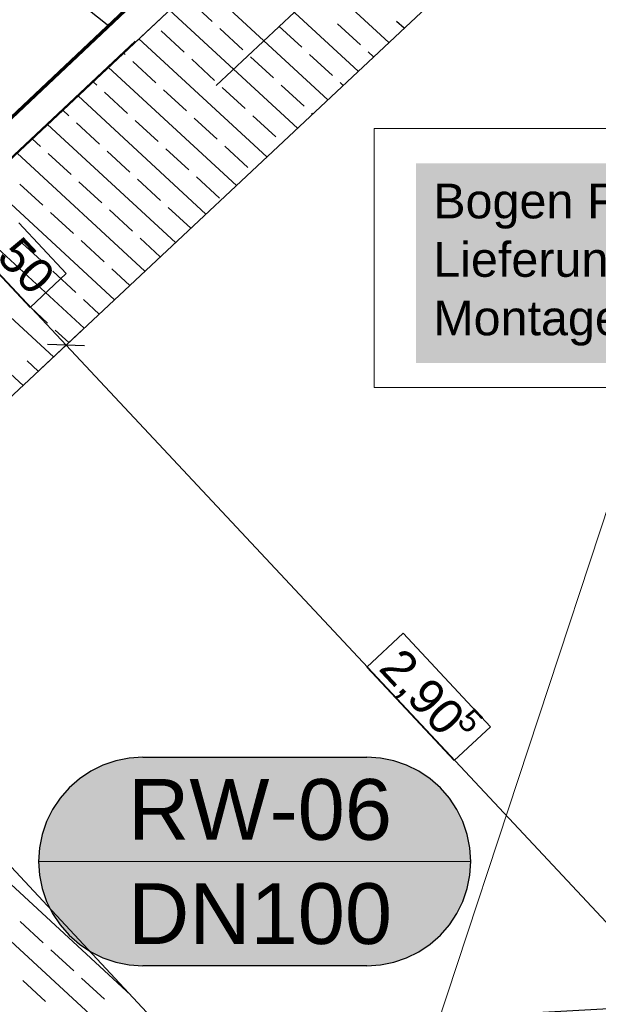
# Model space of a CAD drawing. Extents: x -779 to 790, y -208 to 633.
# Tile 46 of 232: x -172 to -139, y -11 to 46. Entities that reach past the tile are written whole.
import ezdxf
from ezdxf.lldxf.tags import DXFTag

# ---------------------------------------------------------------- set-up
doc = ezdxf.new("R2010")
doc.units = 0
doc.layers.get('0').update_dxf_attribs({"lineweight": 25})
for name, color, linetype, lineweight, true_color in [('01AFU Allgemein Bemaßung-A07F5V4RWF', 7, 'Continuous', 25, 0x848484), ('20 Bodenplatte-A07F5V4PWF', 7, 'Continuous', 25, 0x848484), ('20 Fundament-A07F5V4OWF', 7, 'Continuous', 25, 0x848484), ('ELT Leerrohre', 1, 'Continuous', 35, 0xff0000), ('S_Mass', 150, 'Continuous', 25, 0x007fff), ('S_Regenwasser_Grundleitung', 7, 'Continuous', 70, 0x0080ff), ('X_Mass', 150, 'Continuous', 25, 0x007fff)]:
    doc.layers.add(name, color=color, linetype=linetype, lineweight=lineweight, true_color=true_color)
doc.layers.add('X_Text', color=7, linetype='Continuous', lineweight=25)
doc.styles.get("Standard").update_dxf_attribs({"font": 'arial.ttf'})
tags = doc.linetypes.add('Wipeout_Contour-A07F5V4SWF', pattern=[1, 0, -1]).pattern_tags.tags
tags[6:7] = [DXFTag(74, 4), DXFTag(75, 0), DXFTag(340, '0'), DXFTag(46, 1.0), DXFTag(50, 0.0), DXFTag(44, 0.0), DXFTag(45, 0.0)]
tags[4:5] = [DXFTag(74, 4), DXFTag(75, 0), DXFTag(340, '0'), DXFTag(46, 1.0), DXFTag(50, 0.0), DXFTag(44, 0.0), DXFTag(45, 0.0)]

# ---------------------------------------------------------------- blocks, each defined once
blk = doc.blocks.new('Referenz-A07F5V4VWF', base_point=(-401.415, -176.34))
at = {"color": 0, "linetype": 'ByBlock', "lineweight": -2, "ltscale": 12.5}
for p, q in [((-139.804, 69.201), (-202.027, 10.914)), ((-139.804, 69.201), (-193.268, 19.119)), ((-186.43, 11.82), (-135.621, 59.413)), ((-151.158, 58.563), (-193.268, 19.119)), ((-156.794, -19.819), (-182.351, 7.465))]:
    blk.add_line(p, q, dxfattribs=at)
at = {"layer": '01AFU Allgemein Bemaßung-A07F5V4RWF', "color": 0, "lineweight": -2}
for p, q in [((-176.579, 34.751), (-169.742, 27.452)), ((-171.202, 26.084), (-168.716, 28.413)), ((-168.682, 27.417), (-170.802, 27.487)), ((-169.742, 27.452), (-129.994, -14.982))]:
    blk.add_line(p, q, dxfattribs=at)
at = {"layer": '01AFU Allgemein Bemaßung-A07F5V4RWF', "color": 0, "linetype": 'Wipeout_Contour-A07F5V4SWF', "lineweight": -2, "ltscale": 1.625}
for p, q in [((-169.733, 31.58), (-172.459, 34.49)), ((-174.545, 32.537), (-171.819, 29.627)), ((-171.819, 29.627), (-169.733, 31.58)), ((-150.322, 10.857), (-152.407, 8.904)), ((-145.285, 5.48), (-150.322, 10.857)), ((-152.407, 8.904), (-147.371, 3.527)), ((-147.371, 3.527), (-145.285, 5.48))]:
    blk.add_line(p, q, dxfattribs=at)
at = {"layer": '20 Bodenplatte-A07F5V4PWF', "color": 0, "lineweight": -2}
blk.add_line((-139.804, 69.201), (-202.027, 10.914), dxfattribs=at)
at = {"layer": '20 Fundament-A07F5V4OWF', "color": 0, "lineweight": -2}
for p, q in [((-166.009, -9.981), (-286.712, 101.322)), ((-147.374, -30.431), (-264.263, 77.356)), ((-186.43, 11.82), (-135.621, 59.413)), ((-151.158, 58.563), (-193.268, 19.119)), ((-151.142, 44.875), (-158.514, 51.673)), ((-152.898, 43.23), (-160.27, 50.028)), ((-154.655, 41.584), (-162.027, 48.383)), ((-161.314, 46.093), (-162.638, 47.313)), ((-156.411, 39.939), (-163.783, 46.737)), ((-152.766, 44.741), (-154.09, 45.961)), ((-150.263, 45.698), (-150.698, 46.098)), ((-162.941, 44.328), (-164.265, 45.549)), ((-159.55, 44.466), (-160.873, 45.686)), ((-156.158, 44.603), (-157.481, 45.824)), ((-158.168, 38.294), (-165.54, 45.092)), ((-166.333, 44.191), (-166.418, 44.269)), ((-152.02, 44.052), (-152.325, 44.334)), ((-164.569, 42.564), (-165.892, 43.784)), ((-161.177, 42.701), (-162.5, 43.922)), ((-157.785, 42.839), (-159.108, 44.059)), ((-154.393, 42.976), (-155.717, 44.196)), ((-159.924, 36.648), (-167.296, 43.447)), ((-167.96, 42.426), (-168.175, 42.624)), ((-153.776, 42.407), (-153.952, 42.569)), ((-166.196, 40.799), (-167.519, 42.02)), ((-162.804, 40.937), (-164.127, 42.157)), ((-159.412, 41.074), (-160.736, 42.294)), ((-156.02, 41.211), (-157.344, 42.432)), ((-161.681, 35.003), (-169.053, 41.801)), ((-169.588, 40.662), (-169.931, 40.979)), ((-164.431, 39.172), (-165.755, 40.392)), ((-161.039, 39.309), (-162.363, 40.53)), ((-157.648, 39.447), (-158.971, 40.667)), ((-155.533, 40.762), (-155.579, 40.805)), ((-163.437, 33.358), (-170.809, 40.156)), ((-167.823, 39.035), (-169.146, 40.255)), ((-171.215, 38.897), (-171.688, 39.333)), ((-166.058, 37.407), (-167.382, 38.628)), ((-162.667, 37.545), (-163.99, 38.765)), ((-159.275, 37.682), (-160.598, 38.903)), ((-165.194, 31.712), (-172.566, 38.511)), ((-169.45, 37.27), (-170.774, 38.49)), ((-166.95, 30.067), (-174.322, 36.865)), ((-167.686, 35.643), (-169.009, 36.863)), ((-164.294, 35.78), (-165.617, 37.001)), ((-160.902, 35.918), (-162.225, 37.138)), ((-171.077, 35.505), (-172.401, 36.726)), ((-168.707, 28.422), (-176.079, 35.22)), ((-165.921, 34.016), (-167.244, 35.236)), ((-162.559, 34.18), (-163.853, 35.373)), ((-169.313, 33.878), (-170.636, 35.099)), ((-170.463, 26.776), (-177.835, 33.575)), ((-167.548, 32.251), (-168.872, 33.471)), ((-164.315, 32.535), (-165.48, 33.609)), ((-170.94, 32.114), (-172.263, 33.334)), ((-172.22, 25.131), (-179.592, 31.929)), ((-166.072, 30.89), (-167.107, 31.844)), ((-169.175, 30.486), (-170.499, 31.707)), ((-167.828, 29.244), (-168.734, 30.08)), ((-170.802, 28.722), (-172.126, 29.942)), ((-169.585, 27.599), (-170.361, 28.315)), ((-171.341, 25.954), (-171.988, 26.55)), ((-156.794, -19.819), (-182.351, 7.465)), ((-171.055, -6.96), (-172.379, -5.74)), ((-169.291, -8.588), (-170.614, -7.367)), ((-167.526, -10.215), (-168.85, -8.994)), ((-170.918, -10.352), (-172.242, -9.132))]:
    blk.add_line(p, q, dxfattribs=at)
at = {"layer": '01AFU Allgemein Bemaßung-A07F5V4RWF', "color": 0, "linetype": 'ByBlock', "lineweight": -2, "ltscale": 1.625, "attachment_point": 1, "rotation": 313.1281}
for s, insert, char_height in [('{\\fArial;50}', (-172.351, 33.845), 2.00026), ('{\\fArial;2,90}', (-150.328, 10.16), 2.00026), ('{\\fArial;5}', (-146.299, 6.649), 1.32017)]:
    blk.add_mtext(s, dxfattribs=dict(at, insert=insert, char_height=char_height))
blk = doc.blocks.new('Maß-A07F5VBVWF', base_point=(-147.441, -22.035))
at = {"color": 0, "linetype": 'ByBlock', "lineweight": -2, "ltscale": 0.25}
for p, q in [((-135.459, -10.608), (-147.441, -11.264)), ((-136.898, -11.218), (-138.015, -10.217)), ((-137.456, -10.717), (-136.867, -21.488)), ((-134.87, -21.379), (-146.852, -22.035)), ((-136.308, -21.989), (-137.425, -20.988))]:
    blk.add_line(p, q, dxfattribs=at)
at = {"color": 0, "linetype": 'ByBlock', "lineweight": -2, "ltscale": 0.25, "insert": (-134.835, -14.689), "char_height": 1.8, "attachment_point": 1, "rotation": 273.1327}
blk.add_mtext('{\\fArial;54}', dxfattribs=at)
blk = doc.blocks.new('Maß-A07F5VCHWF', base_point=(-165.683, 42.411))
at = {"color": 0, "linetype": 'ByBlock', "lineweight": -2, "ltscale": 0.25}
for p, q in [((-156.919, 55.525), (-165.683, 47.328)), ((-159.13, 54.184), (-157.631, 54.134)), ((-153.781, 49.242), (-158.38, 54.159)), ((-152.32, 50.609), (-161.084, 42.411)), ((-154.531, 49.267), (-153.032, 49.217))]:
    blk.add_line(p, q, dxfattribs=at)
at = {"color": 0, "linetype": 'ByBlock', "lineweight": -2, "ltscale": 0.25, "insert": (-155.206, 54.279), "char_height": 1.8, "attachment_point": 1, "rotation": 313.0864}
blk.add_mtext('{\\fArial;34}', dxfattribs=at)
blk = doc.blocks.new('MText-A07F5VGHWF', base_point=(-149.58, 26.431))
at = {"color": 7, "linetype": 'ByBlock', "lineweight": -2, "ltscale": 0.000126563, "true_color": 0xffffff}
for points in [[(-149.58, 26.431), (-96.514, 26.431), (-149.58, 37.917)], [(-96.514, 26.431), (-149.58, 37.917), (-96.514, 37.917)]]:
    blk.add_solid(points, dxfattribs=at)
at = {"color": 0, "linetype": 'ByBlock', "lineweight": -2, "ltscale": 0.000126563, "char_height": 2, "attachment_point": 1}
for s, insert in [('{\\fArial;Bogen}', (-148.58, 36.753)), ('{\\fArial;Fernwärme}', (-139.707, 36.753)), ('{\\fArial;Lieferung}', (-148.58, 33.388)), ('{\\fArial;durch}', (-136.269, 33.388)), ('{\\fArial;Unternehmer}', (-128.377, 33.388)), ('{\\fArial;Zoo}', (-111.463, 33.388)), ('{\\fArial;-}', (-105.842, 33.388)), ('{\\fArial;durch}', (-137.046, 30.019)), ('{\\fArial;Schmidt}', (-124.435, 30.019)), ('{\\fArial;Montage}', (-148.58, 30.019)), ('{\\fArial;Fa.}', (-129.15, 30.019))]:
    blk.add_mtext(s, dxfattribs=dict(at, insert=insert))
blk = doc.blocks.new('Polygon-A07F5VGJWF', base_point=(-151.983, 25.018))
at = {"color": 0, "linetype": 'ByBlock', "lineweight": -2, "ltscale": 0.13}
for p, q in [((-151.983, 39.927), (-151.983, 25.018)), ((-96.361, 39.927), (-151.983, 39.927)), ((-96.361, 25.018), (-96.361, 39.927)), ((-151.983, 25.018), (-136.248, 25.018)), ((-136.248, 25.018), (-96.361, 25.018))]:
    blk.add_line(p, q, dxfattribs=at)

msp = doc.modelspace()

# ---------------------------------------------------------------- linework, layer by layer
at = {"color": 8, "lineweight": 25, "ltscale": 0.25, "true_color": 0x808080}
msp.add_line((-199.457, 13.386), (-165.755, 44.955), dxfattribs=at)
at = {"layer": 'ELT Leerrohre', "color": 1, "lineweight": 13, "ltscale": 0.13, "true_color": 0xff0000}
msp.add_line((-150.898, -19.434), (-136.248, 25.018), dxfattribs=at)
at = {"layer": 'S_Mass'}
for p, q in [((-166.875, 3.513), (-167.619, 3.26)), ((-166.106, 3.666), (-166.875, 3.513)), ((-165.322, 3.717), (-166.106, 3.666)), ((-165.322, 3.717), (-152.41, 3.717)), ((-151.627, 3.666), (-152.41, 3.717)), ((-150.857, 3.513), (-151.627, 3.666)), ((-150.114, 3.26), (-150.857, 3.513)), ((-168.322, 2.913), (-168.975, 2.477)), ((-167.619, 3.26), (-168.322, 2.913)), ((-149.41, 2.913), (-150.114, 3.26)), ((-148.758, 2.477), (-149.41, 2.913)), ((-168.975, 2.477), (-169.565, 1.96)), ((-148.168, 1.96), (-148.758, 2.477)), ((-169.565, 1.96), (-170.083, 1.37)), ((-147.65, 1.37), (-148.168, 1.96)), ((-170.083, 1.37), (-170.519, 0.717)), ((-147.214, 0.717), (-147.65, 1.37)), ((-170.519, 0.717), (-170.866, 0.013)), ((-146.867, 0.013), (-147.214, 0.717)), ((-170.866, 0.013), (-171.118, -0.73)), ((-146.615, -0.73), (-146.867, 0.013)), ((-171.118, -0.73), (-171.271, -1.5)), ((-146.462, -1.5), (-146.615, -0.73)), ((-171.271, -1.5), (-171.322, -2.283)), ((-146.41, -2.283), (-146.462, -1.5)), ((-171.322, -2.283), (-171.271, -3.066)), ((-146.462, -3.066), (-146.41, -2.283)), ((-171.271, -3.066), (-171.118, -3.836)), ((-146.615, -3.836), (-146.462, -3.066)), ((-171.118, -3.836), (-170.866, -4.579)), ((-146.867, -4.579), (-146.615, -3.836)), ((-170.866, -4.579), (-170.519, -5.283)), ((-147.214, -5.283), (-146.867, -4.579)), ((-170.519, -5.283), (-170.083, -5.935)), ((-147.65, -5.935), (-147.214, -5.283)), ((-170.083, -5.935), (-169.565, -6.525)), ((-148.168, -6.525), (-147.65, -5.935)), ((-169.565, -6.525), (-168.975, -7.043)), ((-148.758, -7.043), (-148.168, -6.525)), ((-168.975, -7.043), (-168.322, -7.479)), ((-149.41, -7.479), (-148.758, -7.043)), ((-168.322, -7.479), (-167.619, -7.826)), ((-167.619, -7.826), (-166.875, -8.078)), ((-150.857, -8.078), (-150.114, -7.826)), ((-150.114, -7.826), (-149.41, -7.479)), ((-166.875, -8.078), (-166.106, -8.232)), ((-166.106, -8.232), (-165.322, -8.283)), ((-152.41, -8.283), (-165.322, -8.283)), ((-152.41, -8.283), (-151.627, -8.232)), ((-151.627, -8.232), (-150.857, -8.078))]:
    msp.add_line(p, q, dxfattribs=at)
at = {"layer": 'S_Mass', "lineweight": 18}
msp.add_line((-171.322, -2.283), (-146.41, -2.283), dxfattribs=at)
at = {"layer": 'S_Mass', "color": 7, "true_color": 0xfefefe}
for points in [[(-167.375, 3.355), (-150.358, 3.355), (-167.043, 3.465)], [(-167.043, 3.465), (-150.69, 3.465), (-166.706, 3.555)], [(-150.358, 3.355), (-167.043, 3.465), (-150.69, 3.465)], [(-166.706, 3.555), (-151.027, 3.555), (-166.364, 3.626)], [(-150.69, 3.465), (-166.706, 3.555), (-151.027, 3.555)], [(-166.364, 3.626), (-151.368, 3.626), (-166.019, 3.677)], [(-151.027, 3.555), (-166.364, 3.626), (-151.368, 3.626)], [(-166.019, 3.677), (-151.714, 3.677), (-165.671, 3.707)], [(-151.368, 3.626), (-166.019, 3.677), (-151.714, 3.677)], [(-165.671, 3.707), (-152.061, 3.707), (-165.322, 3.717)], [(-151.714, 3.677), (-165.671, 3.707), (-152.061, 3.707)], [(-152.061, 3.707), (-165.322, 3.717), (-152.41, 3.717)], [(-168.619, 2.73), (-149.113, 2.73), (-168.322, 2.913)], [(-168.322, 2.913), (-149.41, 2.913), (-168.015, 3.079)], [(-149.113, 2.73), (-168.322, 2.913), (-149.41, 2.913)], [(-168.015, 3.079), (-149.718, 3.079), (-167.699, 3.226)], [(-149.41, 2.913), (-168.015, 3.079), (-149.718, 3.079)], [(-167.699, 3.226), (-150.034, 3.226), (-167.375, 3.355)], [(-149.718, 3.079), (-167.699, 3.226), (-150.034, 3.226)], [(-150.034, 3.226), (-167.375, 3.355), (-150.358, 3.355)], [(-169.44, 2.081), (-148.293, 2.081), (-169.179, 2.313)], [(-169.179, 2.313), (-148.554, 2.313), (-168.905, 2.53)], [(-148.293, 2.081), (-169.179, 2.313), (-148.554, 2.313)], [(-169.179, 2.313), (-148.554, 2.313), (-169.179, 2.313)], [(-148.554, 2.313), (-169.179, 2.313), (-148.554, 2.313)], [(-168.905, 2.53), (-148.827, 2.53), (-168.619, 2.73)], [(-148.554, 2.313), (-168.905, 2.53), (-148.827, 2.53)], [(-148.827, 2.53), (-168.619, 2.73), (-149.113, 2.73)], [(-169.919, 1.574), (-147.814, 1.574), (-169.687, 1.835)], [(-169.687, 1.835), (-148.046, 1.835), (-169.44, 2.081)], [(-147.814, 1.574), (-169.687, 1.835), (-148.046, 1.835)], [(-148.046, 1.835), (-169.44, 2.081), (-148.293, 2.081)], [(-170.335, 1.014), (-147.397, 1.014), (-170.135, 1.3)], [(-170.135, 1.3), (-147.598, 1.3), (-169.919, 1.574)], [(-147.397, 1.014), (-170.135, 1.3), (-147.598, 1.3)], [(-170.135, 1.3), (-147.598, 1.3), (-170.135, 1.3)], [(-147.598, 1.3), (-170.135, 1.3), (-147.598, 1.3)], [(-147.598, 1.3), (-169.919, 1.574), (-147.814, 1.574)], [(-170.684, 0.41), (-147.049, 0.41), (-170.519, 0.717)], [(-170.519, 0.717), (-147.214, 0.717), (-170.335, 1.014)], [(-147.049, 0.41), (-170.519, 0.717), (-147.214, 0.717)], [(-170.519, 0.717), (-147.214, 0.717), (-170.519, 0.717)], [(-147.214, 0.717), (-170.519, 0.717), (-147.214, 0.717)], [(-147.214, 0.717), (-170.335, 1.014), (-147.397, 1.014)], [(-170.335, 1.014), (-147.397, 1.014), (-170.335, 1.014)], [(-147.397, 1.014), (-170.335, 1.014), (-147.397, 1.014)], [(-170.961, -0.231), (-146.772, -0.231), (-170.832, 0.094)], [(-170.832, 0.094), (-146.901, 0.094), (-170.684, 0.41)], [(-146.772, -0.231), (-170.832, 0.094), (-146.901, 0.094)], [(-170.832, 0.094), (-146.901, 0.094), (-170.832, 0.094)], [(-146.901, 0.094), (-170.832, 0.094), (-146.901, 0.094)], [(-146.901, 0.094), (-170.684, 0.41), (-147.049, 0.41)], [(-170.684, 0.41), (-147.049, 0.41), (-170.684, 0.41)], [(-147.049, 0.41), (-170.684, 0.41), (-147.049, 0.41)], [(-171.161, -0.899), (-146.572, -0.899), (-171.07, -0.562)], [(-171.07, -0.562), (-146.662, -0.562), (-170.961, -0.231)], [(-146.572, -0.899), (-171.07, -0.562), (-146.662, -0.562)], [(-171.07, -0.562), (-146.662, -0.562), (-171.07, -0.562)], [(-146.662, -0.562), (-171.07, -0.562), (-146.662, -0.562)], [(-146.662, -0.562), (-170.961, -0.231), (-146.772, -0.231)], [(-170.961, -0.231), (-146.772, -0.231), (-170.961, -0.231)], [(-146.772, -0.231), (-170.961, -0.231), (-146.772, -0.231)], [(-171.231, -1.241), (-146.502, -1.241), (-171.161, -0.899)], [(-146.502, -1.241), (-171.161, -0.899), (-146.572, -0.899)], [(-171.161, -0.899), (-146.572, -0.899), (-171.161, -0.899)], [(-146.572, -0.899), (-171.161, -0.899), (-146.572, -0.899)], [(-171.312, -1.934), (-146.421, -1.934), (-171.282, -1.586)], [(-171.282, -1.586), (-146.451, -1.586), (-171.231, -1.241)], [(-146.421, -1.934), (-171.282, -1.586), (-146.451, -1.586)], [(-171.282, -1.586), (-146.451, -1.586), (-171.282, -1.586)], [(-146.451, -1.586), (-171.282, -1.586), (-146.451, -1.586)], [(-146.451, -1.586), (-171.231, -1.241), (-146.502, -1.241)], [(-171.231, -1.241), (-146.502, -1.241), (-171.231, -1.241)], [(-146.502, -1.241), (-171.231, -1.241), (-146.502, -1.241)], [(-171.322, -2.283), (-146.41, -2.283), (-171.312, -1.934)], [(-146.41, -2.283), (-171.312, -1.934), (-146.421, -1.934)], [(-171.312, -1.934), (-146.421, -1.934), (-171.312, -1.934)], [(-146.421, -1.934), (-171.312, -1.934), (-146.421, -1.934)], [(-171.312, -2.632), (-146.421, -2.632), (-171.322, -2.283)], [(-146.421, -2.632), (-171.322, -2.283), (-146.41, -2.283)], [(-171.282, -2.979), (-146.451, -2.979), (-171.312, -2.632)], [(-146.451, -2.979), (-171.312, -2.632), (-146.421, -2.632)], [(-171.312, -2.632), (-146.421, -2.632), (-171.312, -2.632)], [(-146.421, -2.632), (-171.312, -2.632), (-146.421, -2.632)], [(-171.231, -3.325), (-146.502, -3.325), (-171.282, -2.979)], [(-146.502, -3.325), (-171.282, -2.979), (-146.451, -2.979)], [(-171.282, -2.979), (-146.451, -2.979), (-171.282, -2.979)], [(-146.451, -2.979), (-171.282, -2.979), (-146.451, -2.979)], [(-171.161, -3.667), (-146.572, -3.667), (-171.231, -3.325)], [(-146.572, -3.667), (-171.231, -3.325), (-146.502, -3.325)], [(-171.231, -3.325), (-146.502, -3.325), (-171.231, -3.325)], [(-146.502, -3.325), (-171.231, -3.325), (-146.502, -3.325)], [(-171.07, -4.004), (-146.662, -4.004), (-171.161, -3.667)], [(-146.662, -4.004), (-171.161, -3.667), (-146.572, -3.667)], [(-171.161, -3.667), (-146.572, -3.667), (-171.161, -3.667)], [(-146.572, -3.667), (-171.161, -3.667), (-146.572, -3.667)], [(-170.961, -4.335), (-146.772, -4.335), (-171.07, -4.004)], [(-146.772, -4.335), (-171.07, -4.004), (-146.662, -4.004)], [(-171.07, -4.004), (-146.662, -4.004), (-171.07, -4.004)], [(-146.662, -4.004), (-171.07, -4.004), (-146.662, -4.004)], [(-170.832, -4.659), (-146.901, -4.659), (-170.961, -4.335)], [(-146.901, -4.659), (-170.961, -4.335), (-146.772, -4.335)], [(-170.961, -4.335), (-146.772, -4.335), (-170.961, -4.335)], [(-146.772, -4.335), (-170.961, -4.335), (-146.772, -4.335)], [(-170.684, -4.976), (-147.049, -4.976), (-170.832, -4.659)], [(-147.049, -4.976), (-170.832, -4.659), (-146.901, -4.659)], [(-170.832, -4.659), (-146.901, -4.659), (-170.832, -4.659)], [(-146.901, -4.659), (-170.832, -4.659), (-146.901, -4.659)], [(-170.519, -5.283), (-147.214, -5.283), (-170.684, -4.976)], [(-147.214, -5.283), (-170.684, -4.976), (-147.049, -4.976)], [(-170.684, -4.976), (-147.049, -4.976), (-170.684, -4.976)], [(-147.049, -4.976), (-170.684, -4.976), (-147.049, -4.976)], [(-170.335, -5.58), (-147.397, -5.58), (-170.519, -5.283)], [(-147.397, -5.58), (-170.519, -5.283), (-147.214, -5.283)], [(-170.135, -5.866), (-147.598, -5.866), (-170.335, -5.58)], [(-147.598, -5.866), (-170.335, -5.58), (-147.397, -5.58)], [(-170.335, -5.58), (-147.397, -5.58), (-170.335, -5.58)], [(-147.397, -5.58), (-170.335, -5.58), (-147.397, -5.58)], [(-169.919, -6.14), (-147.814, -6.14), (-170.135, -5.866)], [(-147.814, -6.14), (-170.135, -5.866), (-147.598, -5.866)], [(-170.135, -5.866), (-147.598, -5.866), (-170.135, -5.866)], [(-147.598, -5.866), (-170.135, -5.866), (-147.598, -5.866)], [(-169.687, -6.4), (-148.046, -6.4), (-169.919, -6.14)], [(-148.046, -6.4), (-169.919, -6.14), (-147.814, -6.14)], [(-169.919, -6.14), (-147.814, -6.14), (-169.919, -6.14)], [(-147.814, -6.14), (-169.919, -6.14), (-147.814, -6.14)], [(-169.44, -6.647), (-148.293, -6.647), (-169.687, -6.4)], [(-148.293, -6.647), (-169.687, -6.4), (-148.046, -6.4)], [(-169.179, -6.879), (-148.554, -6.879), (-169.44, -6.647)], [(-148.554, -6.879), (-169.44, -6.647), (-148.293, -6.647)], [(-168.905, -7.096), (-148.827, -7.096), (-169.179, -6.879)], [(-148.827, -7.096), (-169.179, -6.879), (-148.554, -6.879)], [(-169.179, -6.879), (-148.554, -6.879), (-169.179, -6.879)], [(-148.554, -6.879), (-169.179, -6.879), (-148.554, -6.879)], [(-168.619, -7.296), (-149.113, -7.296), (-168.905, -7.096)], [(-149.113, -7.296), (-168.905, -7.096), (-148.827, -7.096)], [(-168.322, -7.479), (-149.41, -7.479), (-168.619, -7.296)], [(-149.41, -7.479), (-168.619, -7.296), (-149.113, -7.296)], [(-168.015, -7.645), (-149.718, -7.645), (-168.322, -7.479)], [(-149.718, -7.645), (-168.322, -7.479), (-149.41, -7.479)], [(-167.699, -7.792), (-150.034, -7.792), (-168.015, -7.645)], [(-150.034, -7.792), (-168.015, -7.645), (-149.718, -7.645)], [(-167.375, -7.921), (-150.358, -7.921), (-167.699, -7.792)], [(-150.358, -7.921), (-167.699, -7.792), (-150.034, -7.792)], [(-167.043, -8.031), (-150.69, -8.031), (-167.375, -7.921)], [(-150.69, -8.031), (-167.375, -7.921), (-150.358, -7.921)], [(-166.706, -8.121), (-151.027, -8.121), (-167.043, -8.031)], [(-151.027, -8.121), (-167.043, -8.031), (-150.69, -8.031)], [(-166.364, -8.192), (-151.368, -8.192), (-166.706, -8.121)], [(-151.368, -8.192), (-166.706, -8.121), (-151.027, -8.121)], [(-166.019, -8.242), (-151.714, -8.242), (-166.364, -8.192)], [(-151.714, -8.242), (-166.364, -8.192), (-151.368, -8.192)], [(-165.671, -8.273), (-152.061, -8.273), (-166.019, -8.242)], [(-152.061, -8.273), (-166.019, -8.242), (-151.714, -8.242)], [(-165.322, -8.283), (-152.41, -8.283), (-165.671, -8.273)], [(-152.41, -8.283), (-165.671, -8.273), (-152.061, -8.273)]]:
    msp.add_solid(points, dxfattribs=at)
at = {"layer": 'S_Regenwasser_Grundleitung'}
msp.add_line((-49.77, 156.555), (-208.594, 6.909), dxfattribs=at)
at = {"layer": 'X_Mass'}
msp.add_line((-180.297, 56.35), (-167.284, 45.831), dxfattribs=at)

# ---------------------------------------------------------------- block references
at = {"color": 8, "lineweight": 25, "ltscale": 12.5, "true_color": 0x808080}
msp.add_blockref('Referenz-A07F5V4VWF', (-401.415, -176.34), dxfattribs=at)
at = {"layer": 'ELT Leerrohre', "color": 1, "lineweight": 13, "ltscale": 0.13, "true_color": 0xff0000}
msp.add_blockref('Polygon-A07F5VGJWF', (-151.983, 25.018), dxfattribs=at)
at = {"layer": 'S_Mass', "ltscale": 0.25}
for name, p in [('Maß-A07F5VCHWF', (-165.683, 42.411)), ('Maß-A07F5VBVWF', (-147.441, -22.035))]:
    msp.add_blockref(name, p, dxfattribs=at)
at = {"layer": 'X_Text', "ltscale": 0.000126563}
msp.add_blockref('MText-A07F5VGHWF', (-149.58, 26.431), dxfattribs=at)

# ---------------------------------------------------------------- texts
at = {"layer": 'S_Mass', "char_height": 3.5, "attachment_point": 1}
for s, insert in [('{\\fArial;RW-06}', (-166.167, 2.467)), ('{\\fArial;DN100}', (-166.17, -3.533))]:
    msp.add_mtext(s, dxfattribs=dict(at, insert=insert))

doc.saveas('drawing.dxf')
